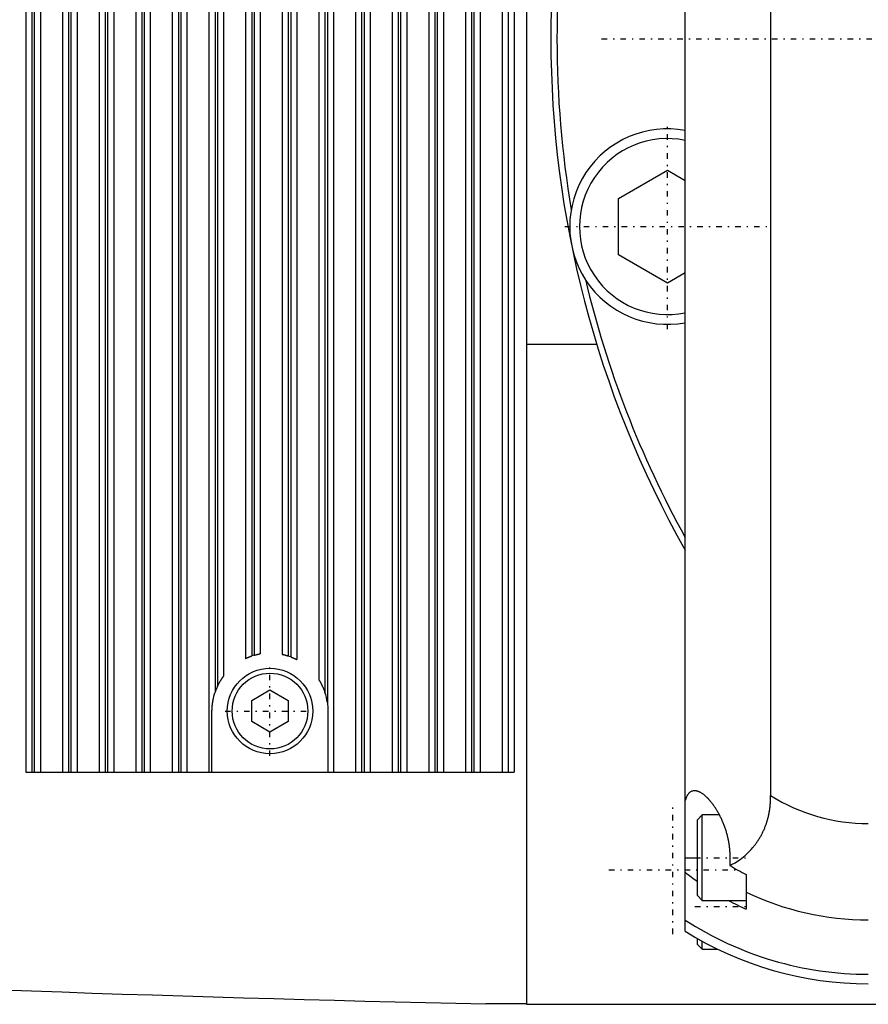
# Model space of a CAD drawing. Extents: x -705 to 186, y -120 to 120.
# Tile 2 of 6: x -378 to -309, y -79 to 2. Entities that reach past the tile are written whole.
import ezdxf

# ---------------------------------------------------------------- set-up
doc = ezdxf.new("R2010")
doc.units = 0
doc.linetypes.add('CENTER', pattern=[1.5, 0.45, -0.5, 0.05, -0.5])
doc.layers.add('AM_0', color=7, linetype='CONTINUOUS')
doc.layers.add('AM_7', color=7, linetype='CENTER')

msp = doc.modelspace()

# ---------------------------------------------------------------- linework, layer by layer
at = {"layer": 'AM_0', "color": 7, "linetype": 'CONTINUOUS'}
for p, q in [((-337, 79), (-337, -79)), ((-324, -73.021), (-324, 73.021)), ((-317, 61.924), (-317, -61.924)), ((-378, 60), (-378, -60)), ((-377.5, 60), (-377.5, -60)), ((-377.3, 60), (-377.3, -60)), ((-376.8, 60), (-376.8, -60)), ((-375, 60), (-375, -60)), ((-374.5, 60), (-374.5, -60)), ((-374.3, 60), (-374.3, -60)), ((-373.8, 60), (-373.8, -60)), ((-372, 60), (-372, -60)), ((-371.5, 60), (-371.5, -60)), ((-371.3, 60), (-371.3, -60)), ((-370.8, 60), (-370.8, -60)), ((-369, 60), (-369, -60)), ((-368.5, 60), (-368.5, -60)), ((-368.3, 60), (-368.3, -60)), ((-367.8, 60), (-367.8, -60)), ((-366, 60), (-366, -60)), ((-365.5, 60), (-365.5, -60)), ((-365.3, 60), (-365.3, -60)), ((-364.8, 60), (-364.8, -60)), ((-363, 60), (-363, -60)), ((-352.8, 60), (-352.8, -60)), ((-351, 60), (-351, -60)), ((-350.5, 60), (-350.5, -60)), ((-350.3, 60), (-350.3, -60)), ((-349.8, 60), (-349.8, -60)), ((-348, 60), (-348, -60)), ((-347.5, 60), (-347.5, -60)), ((-347.3, 60), (-347.3, -60)), ((-346.8, 60), (-346.8, -60)), ((-345, 60), (-345, -60)), ((-344.5, 60), (-344.5, -60)), ((-344.3, 60), (-344.3, -60)), ((-343.8, 60), (-343.8, -60)), ((-342, 60), (-342, -60)), ((-341.5, 60), (-341.5, -60)), ((-341.3, 60), (-341.3, -60)), ((-340.8, 60), (-340.8, -60)), ((-339, 60), (-339, -60)), ((-338.5, 60), (-338.5, -60)), ((-338, 60), (-338, -60)), ((-353.3, 54.313), (-353.3, -54.313)), ((-362.5, 53.479), (-362.5, -53.479)), ((-353.5, 53.479), (-353.5, -53.479)), ((-362.3, 52.982), (-362.3, -52.982)), ((-354, 52.438), (-354, -52.438)), ((-361.8, 52.15), (-361.8, -52.15)), ((-355.8, 50.79), (-355.8, -50.79)), ((-360, 50.692), (-360, -50.692)), ((-359.5, 50.493), (-359.5, -50.493)), ((-359.3, 50.431), (-359.3, -50.431)), ((-358.8, 50.318), (-358.8, -50.318)), ((-357, 50.356), (-357, -50.356)), ((-356.5, 50.493), (-356.5, -50.493)), ((-356.3, 50.565), (-356.3, -50.565)), ((-329.454, -13.042), (-325.454, -10.733)), ((-325.454, -10.733), (-324, -11.572)), ((-329.454, -17.661), (-329.454, -13.042)), ((-325.454, -19.97), (-329.454, -17.661)), ((-324, -19.131), (-325.454, -19.97)), ((-331.24, -25), (-337, -25)), ((-359.5, -54.134), (-358, -53.268)), ((-358, -53.268), (-356.5, -54.134)), ((-359.5, -55.866), (-359.5, -54.134)), ((-356.5, -54.134), (-356.5, -55.866)), ((-362.75, -60), (-362.75, -55)), ((-353.25, -55), (-353.25, -60)), ((-358, -56.732), (-359.5, -55.866)), ((-356.5, -55.866), (-358, -56.732)), ((-378, -60), (-338, -60)), ((-322.6, -63.5), (-323, -63.9)), ((-321.201, -63.5), (-322.6, -63.5)), ((-322.6, -70.5), (-322.6, -63.5)), ((-323, -70.1), (-323, -63.9)), ((-324, -67), (-323, -67)), ((-320.337, -67), (-320.337, -67.637)), ((-319, -68.387), (-319, -71.213)), ((-323, -70.1), (-322.6, -70.5)), ((-322.6, -70.5), (-319, -70.5)), ((-323, -74.1), (-323, -73.62)), ((-323, -74.1), (-322.6, -74.5)), ((-322.6, -74.5), (-322.6, -73.844)), ((-322.6, -74.5), (-321.32, -74.5)), ((-337, -78.973), (-340.312, -78.973)), ((-337, -79), (-207, -79))]:
    msp.add_line(p, q, dxfattribs=at)
for points in [[(-360, -50.692, 0), (-360, -50.692, 0), (-360, -50.692, 0), (-360, -50.691, 0), (-360, -50.691, 0), (-359.999, -50.691, 0), (-359.999, -50.691, 0), (-359.998, -50.691, 0), (-359.998, -50.691, 0), (-359.997, -50.69, 0), (-359.996, -50.69, 0), (-359.996, -50.69, 0), (-359.995, -50.689, 0), (-359.994, -50.689, 0), (-359.993, -50.688, 0), (-359.991, -50.688, 0), (-359.99, -50.687, 0), (-359.988, -50.686, 0), (-359.988, -50.686, 0), (-359.987, -50.685, 0), (-359.985, -50.685, 0), (-359.983, -50.684, 0), (-359.982, -50.683, 0), (-359.981, -50.683, 0), (-359.979, -50.682, 0), (-359.977, -50.681, 0), (-359.976, -50.68, 0), (-359.974, -50.68, 0), (-359.972, -50.679, 0), (-359.969, -50.678, 0), (-359.967, -50.676, 0), (-359.964, -50.675, 0), (-359.961, -50.674, 0), (-359.96, -50.673, 0), (-359.958, -50.672, 0), (-359.955, -50.671, 0), (-359.952, -50.67, 0), (-359.949, -50.668, 0), (-359.945, -50.667, 0), (-359.942, -50.665, 0), (-359.94, -50.664, 0), (-359.938, -50.664, 0), (-359.935, -50.662, 0), (-359.931, -50.66, 0), (-359.927, -50.659, 0), (-359.923, -50.657, 0), (-359.919, -50.655, 0), (-359.917, -50.654, 0), (-359.915, -50.653, 0), (-359.911, -50.651, 0), (-359.907, -50.65, 0), (-359.903, -50.648, 0), (-359.898, -50.646, 0), (-359.894, -50.644, 0), (-359.892, -50.643, 0), (-359.889, -50.642, 0), (-359.885, -50.64, 0), (-359.88, -50.638, 0), (-359.876, -50.636, 0), (-359.871, -50.634, 0), (-359.866, -50.632, 0), (-359.864, -50.631, 0), (-359.861, -50.63, 0), (-359.856, -50.628, 0), (-359.852, -50.626, 0), (-359.849, -50.625, 0), (-359.847, -50.624, 0), (-359.841, -50.621, 0), (-359.836, -50.619, 0), (-359.834, -50.618, 0), (-359.831, -50.617, 0), (-359.826, -50.615, 0), (-359.82, -50.613, 0), (-359.815, -50.61, 0), (-359.809, -50.608, 0), (-359.804, -50.606, 0), (-359.801, -50.605, 0), (-359.798, -50.603, 0), (-359.792, -50.601, 0), (-359.786, -50.599, 0), (-359.78, -50.596, 0), (-359.774, -50.594, 0), (-359.768, -50.591, 0), (-359.765, -50.59, 0), (-359.762, -50.589, 0), (-359.756, -50.586, 0), (-359.75, -50.584, 0), (-359.743, -50.581, 0), (-359.737, -50.579, 0), (-359.731, -50.576, 0), (-359.727, -50.575, 0), (-359.724, -50.574, 0), (-359.718, -50.571, 0), (-359.711, -50.569, 0), (-359.704, -50.566, 0), (-359.698, -50.564, 0), (-359.691, -50.561, 0), (-359.688, -50.56, 0), (-359.684, -50.559, 0), (-359.678, -50.556, 0), (-359.671, -50.554, 0), (-359.664, -50.551, 0), (-359.657, -50.548, 0), (-359.65, -50.546, 0), (-359.647, -50.545, 0), (-359.643, -50.543, 0), (-359.636, -50.541, 0), (-359.629, -50.538, 0), (-359.626, -50.537, 0), (-359.622, -50.536, 0), (-359.615, -50.533, 0), (-359.608, -50.531, 0), (-359.605, -50.529, 0), (-359.601, -50.528, 0), (-359.594, -50.526, 0), (-359.587, -50.523, 0), (-359.58, -50.521, 0), (-359.573, -50.518, 0), (-359.566, -50.516, 0), (-359.563, -50.514, 0), (-359.559, -50.513, 0), (-359.552, -50.511, 0), (-359.545, -50.508, 0), (-359.538, -50.506, 0), (-359.531, -50.504, 0), (-359.524, -50.501, 0), (-359.521, -50.5, 0), (-359.517, -50.499, 0), (-359.51, -50.497, 0), (-359.503, -50.494, 0), (-359.5, -50.493, 0)], [(-359.3, -50.431, 0), (-359.297, -50.43, 0), (-359.29, -50.428, 0), (-359.283, -50.427, 0), (-359.279, -50.426, 0), (-359.276, -50.425, 0), (-359.269, -50.423, 0), (-359.262, -50.421, 0), (-359.255, -50.419, 0), (-359.248, -50.417, 0), (-359.241, -50.415, 0), (-359.238, -50.414, 0), (-359.234, -50.413, 0), (-359.227, -50.411, 0), (-359.22, -50.409, 0), (-359.213, -50.407, 0), (-359.206, -50.406, 0), (-359.199, -50.404, 0), (-359.195, -50.403, 0), (-359.192, -50.402, 0), (-359.185, -50.4, 0), (-359.178, -50.398, 0), (-359.174, -50.397, 0), (-359.171, -50.397, 0), (-359.164, -50.395, 0), (-359.157, -50.393, 0), (-359.153, -50.392, 0), (-359.15, -50.391, 0), (-359.143, -50.39, 0), (-359.136, -50.388, 0), (-359.129, -50.386, 0), (-359.122, -50.384, 0), (-359.115, -50.383, 0), (-359.112, -50.382, 0), (-359.108, -50.381, 0), (-359.102, -50.38, 0), (-359.095, -50.378, 0), (-359.088, -50.376, 0), (-359.082, -50.375, 0), (-359.075, -50.373, 0), (-359.072, -50.373, 0), (-359.069, -50.372, 0), (-359.062, -50.37, 0), (-359.056, -50.369, 0), (-359.049, -50.367, 0), (-359.043, -50.366, 0), (-359.037, -50.365, 0), (-359.034, -50.364, 0), (-359.031, -50.363, 0), (-359.024, -50.362, 0), (-359.018, -50.36, 0), (-359.012, -50.359, 0), (-359.006, -50.358, 0), (-359.001, -50.357, 0), (-358.998, -50.356, 0), (-358.995, -50.355, 0), (-358.989, -50.354, 0), (-358.984, -50.353, 0), (-358.978, -50.352, 0), (-358.973, -50.351, 0), (-358.967, -50.35, 0), (-358.965, -50.349, 0), (-358.962, -50.348, 0), (-358.957, -50.347, 0), (-358.952, -50.346, 0), (-358.949, -50.346, 0), (-358.947, -50.345, 0), (-358.942, -50.344, 0), (-358.937, -50.343, 0), (-358.934, -50.343, 0), (-358.932, -50.342, 0), (-358.927, -50.341, 0), (-358.923, -50.34, 0), (-358.918, -50.34, 0), (-358.913, -50.339, 0), (-358.909, -50.338, 0), (-358.906, -50.337, 0), (-358.904, -50.337, 0), (-358.9, -50.336, 0), (-358.895, -50.335, 0), (-358.891, -50.334, 0), (-358.887, -50.334, 0), (-358.883, -50.333, 0), (-358.881, -50.332, 0), (-358.879, -50.332, 0), (-358.875, -50.331, 0), (-358.871, -50.331, 0), (-358.867, -50.33, 0), (-358.864, -50.329, 0), (-358.86, -50.329, 0), (-358.858, -50.328, 0), (-358.857, -50.328, 0), (-358.853, -50.327, 0), (-358.85, -50.327, 0), (-358.847, -50.326, 0), (-358.844, -50.325, 0), (-358.841, -50.325, 0), (-358.839, -50.325, 0), (-358.838, -50.324, 0), (-358.835, -50.324, 0), (-358.832, -50.323, 0), (-358.83, -50.323, 0), (-358.827, -50.323, 0), (-358.825, -50.322, 0), (-358.824, -50.322, 0), (-358.822, -50.322, 0), (-358.82, -50.321, 0), (-358.818, -50.321, 0), (-358.817, -50.321, 0), (-358.816, -50.321, 0), (-358.814, -50.32, 0), (-358.813, -50.32, 0), (-358.812, -50.32, 0), (-358.811, -50.32, 0), (-358.81, -50.32, 0), (-358.808, -50.319, 0), (-358.807, -50.319, 0), (-358.806, -50.319, 0), (-358.805, -50.319, 0), (-358.804, -50.319, 0), (-358.804, -50.318, 0), (-358.803, -50.318, 0), (-358.802, -50.318, 0), (-358.802, -50.318, 0), (-358.801, -50.318, 0), (-358.801, -50.318, 0), (-358.8, -50.318, 0), (-358.8, -50.318, 0), (-358.8, -50.318, 0), (-358.8, -50.318, 0), (-358.8, -50.318, 0)], [(-357, -50.356, 0), (-357, -50.356, 0), (-357, -50.356, 0), (-357, -50.357, 0), (-357, -50.357, 0), (-356.999, -50.357, 0), (-356.999, -50.357, 0), (-356.998, -50.357, 0), (-356.998, -50.357, 0), (-356.997, -50.357, 0), (-356.996, -50.357, 0), (-356.996, -50.357, 0), (-356.995, -50.357, 0), (-356.994, -50.358, 0), (-356.993, -50.358, 0), (-356.992, -50.358, 0), (-356.99, -50.359, 0), (-356.989, -50.359, 0), (-356.988, -50.359, 0), (-356.987, -50.359, 0), (-356.985, -50.36, 0), (-356.984, -50.36, 0), (-356.983, -50.36, 0), (-356.982, -50.36, 0), (-356.98, -50.361, 0), (-356.977, -50.361, 0), (-356.976, -50.362, 0), (-356.975, -50.362, 0), (-356.973, -50.362, 0), (-356.97, -50.363, 0), (-356.968, -50.364, 0), (-356.965, -50.364, 0), (-356.962, -50.365, 0), (-356.961, -50.365, 0), (-356.959, -50.365, 0), (-356.956, -50.366, 0), (-356.953, -50.367, 0), (-356.95, -50.368, 0), (-356.946, -50.368, 0), (-356.943, -50.369, 0), (-356.941, -50.37, 0), (-356.939, -50.37, 0), (-356.936, -50.371, 0), (-356.932, -50.372, 0), (-356.928, -50.372, 0), (-356.924, -50.373, 0), (-356.92, -50.374, 0), (-356.918, -50.375, 0), (-356.916, -50.375, 0), (-356.912, -50.376, 0), (-356.908, -50.377, 0), (-356.904, -50.378, 0), (-356.899, -50.379, 0), (-356.895, -50.38, 0), (-356.893, -50.381, 0), (-356.89, -50.381, 0), (-356.886, -50.383, 0), (-356.881, -50.384, 0), (-356.877, -50.385, 0), (-356.872, -50.386, 0), (-356.867, -50.387, 0), (-356.865, -50.388, 0), (-356.862, -50.388, 0), (-356.857, -50.39, 0), (-356.852, -50.391, 0), (-356.85, -50.391, 0), (-356.847, -50.392, 0), (-356.842, -50.393, 0), (-356.837, -50.395, 0), (-356.834, -50.395, 0), (-356.832, -50.396, 0), (-356.826, -50.397, 0), (-356.821, -50.399, 0), (-356.815, -50.4, 0), (-356.81, -50.402, 0), (-356.804, -50.403, 0), (-356.801, -50.404, 0), (-356.798, -50.405, 0), (-356.792, -50.406, 0), (-356.786, -50.408, 0), (-356.78, -50.409, 0), (-356.774, -50.411, 0), (-356.768, -50.412, 0), (-356.765, -50.413, 0), (-356.762, -50.414, 0), (-356.756, -50.416, 0), (-356.75, -50.418, 0), (-356.743, -50.419, 0), (-356.737, -50.421, 0), (-356.73, -50.423, 0), (-356.727, -50.424, 0), (-356.724, -50.425, 0), (-356.717, -50.426, 0), (-356.711, -50.428, 0), (-356.704, -50.43, 0), (-356.697, -50.432, 0), (-356.69, -50.434, 0), (-356.687, -50.435, 0), (-356.684, -50.436, 0), (-356.677, -50.438, 0), (-356.67, -50.44, 0), (-356.663, -50.442, 0), (-356.656, -50.444, 0), (-356.649, -50.446, 0), (-356.646, -50.447, 0), (-356.642, -50.448, 0), (-356.635, -50.45, 0), (-356.629, -50.452, 0), (-356.625, -50.453, 0), (-356.622, -50.454, 0), (-356.615, -50.457, 0), (-356.608, -50.459, 0), (-356.604, -50.46, 0), (-356.601, -50.461, 0), (-356.593, -50.463, 0), (-356.586, -50.465, 0), (-356.579, -50.467, 0), (-356.572, -50.47, 0), (-356.565, -50.472, 0), (-356.562, -50.473, 0), (-356.558, -50.474, 0), (-356.552, -50.476, 0), (-356.545, -50.478, 0), (-356.538, -50.481, 0), (-356.531, -50.483, 0), (-356.524, -50.485, 0), (-356.52, -50.486, 0), (-356.517, -50.487, 0), (-356.51, -50.49, 0), (-356.503, -50.492, 0), (-356.5, -50.493, 0)], [(-356.3, -50.565, 0), (-356.297, -50.566, 0), (-356.29, -50.569, 0), (-356.283, -50.571, 0), (-356.279, -50.573, 0), (-356.276, -50.574, 0), (-356.269, -50.577, 0), (-356.262, -50.579, 0), (-356.255, -50.582, 0), (-356.248, -50.585, 0), (-356.241, -50.588, 0), (-356.238, -50.589, 0), (-356.234, -50.59, 0), (-356.227, -50.593, 0), (-356.22, -50.596, 0), (-356.213, -50.599, 0), (-356.206, -50.602, 0), (-356.199, -50.605, 0), (-356.196, -50.606, 0), (-356.192, -50.607, 0), (-356.185, -50.61, 0), (-356.178, -50.613, 0), (-356.175, -50.615, 0), (-356.171, -50.616, 0), (-356.164, -50.619, 0), (-356.158, -50.622, 0), (-356.154, -50.623, 0), (-356.151, -50.625, 0), (-356.144, -50.628, 0), (-356.137, -50.631, 0), (-356.13, -50.634, 0), (-356.123, -50.636, 0), (-356.117, -50.639, 0), (-356.113, -50.641, 0), (-356.11, -50.642, 0), (-356.103, -50.645, 0), (-356.097, -50.648, 0), (-356.09, -50.651, 0), (-356.084, -50.654, 0), (-356.077, -50.657, 0), (-356.074, -50.658, 0), (-356.071, -50.659, 0), (-356.064, -50.662, 0), (-356.058, -50.665, 0), (-356.052, -50.668, 0), (-356.045, -50.671, 0), (-356.039, -50.674, 0), (-356.036, -50.675, 0), (-356.033, -50.676, 0), (-356.027, -50.679, 0), (-356.021, -50.682, 0), (-356.015, -50.685, 0), (-356.009, -50.687, 0), (-356.004, -50.69, 0), (-356.001, -50.691, 0), (-355.998, -50.693, 0), (-355.992, -50.695, 0), (-355.987, -50.698, 0), (-355.981, -50.7, 0), (-355.976, -50.703, 0), (-355.97, -50.705, 0), (-355.968, -50.707, 0), (-355.965, -50.708, 0), (-355.96, -50.71, 0), (-355.955, -50.713, 0), (-355.952, -50.714, 0), (-355.95, -50.715, 0), (-355.945, -50.718, 0), (-355.94, -50.72, 0), (-355.938, -50.721, 0), (-355.935, -50.722, 0), (-355.93, -50.725, 0), (-355.926, -50.727, 0), (-355.921, -50.729, 0), (-355.916, -50.731, 0), (-355.912, -50.734, 0), (-355.91, -50.735, 0), (-355.907, -50.736, 0), (-355.903, -50.738, 0), (-355.899, -50.74, 0), (-355.894, -50.742, 0), (-355.89, -50.744, 0), (-355.886, -50.746, 0), (-355.884, -50.747, 0), (-355.882, -50.748, 0), (-355.878, -50.75, 0), (-355.874, -50.752, 0), (-355.87, -50.754, 0), (-355.866, -50.756, 0), (-355.862, -50.758, 0), (-355.861, -50.759, 0), (-355.859, -50.76, 0), (-355.855, -50.762, 0), (-355.852, -50.763, 0), (-355.849, -50.765, 0), (-355.846, -50.767, 0), (-355.842, -50.768, 0), (-355.841, -50.769, 0), (-355.839, -50.77, 0), (-355.836, -50.771, 0), (-355.834, -50.773, 0), (-355.831, -50.774, 0), (-355.828, -50.775, 0), (-355.826, -50.777, 0), (-355.825, -50.777, 0), (-355.824, -50.778, 0), (-355.821, -50.779, 0), (-355.819, -50.78, 0), (-355.818, -50.781, 0), (-355.817, -50.781, 0), (-355.815, -50.782, 0), (-355.813, -50.783, 0), (-355.813, -50.784, 0), (-355.812, -50.784, 0), (-355.81, -50.785, 0), (-355.809, -50.786, 0), (-355.807, -50.786, 0), (-355.806, -50.787, 0), (-355.805, -50.788, 0), (-355.804, -50.788, 0), (-355.804, -50.788, 0), (-355.803, -50.789, 0), (-355.802, -50.789, 0), (-355.802, -50.789, 0), (-355.801, -50.79, 0), (-355.801, -50.79, 0), (-355.8, -50.79, 0), (-355.8, -50.79, 0), (-355.8, -50.79, 0), (-355.8, -50.79, 0), (-355.8, -50.79, 0)], [(-362.3, -52.982, 0), (-362.286, -52.953, 0), (-362.257, -52.893, 0), (-362.226, -52.832, 0), (-362.211, -52.802, 0), (-362.195, -52.771, 0), (-362.162, -52.711, 0), (-362.129, -52.652, 0), (-362.096, -52.595, 0), (-362.063, -52.54, 0), (-362.031, -52.487, 0), (-362.015, -52.461, 0), (-362.012, -52.457, 0), (-362.006, -52.448, 0), (-362, -52.439, 0), (-361.998, -52.435, 0), (-361.995, -52.43, 0), (-361.989, -52.421, 0), (-361.983, -52.412, 0), (-361.978, -52.404, 0), (-361.972, -52.395, 0), (-361.966, -52.386, 0), (-361.963, -52.382, 0), (-361.961, -52.378, 0), (-361.955, -52.369, 0), (-361.949, -52.361, 0), (-361.944, -52.353, 0), (-361.938, -52.344, 0), (-361.933, -52.336, 0), (-361.93, -52.333, 0), (-361.928, -52.329, 0), (-361.922, -52.321, 0), (-361.917, -52.314, 0), (-361.912, -52.306, 0), (-361.907, -52.299, 0), (-361.903, -52.292, 0), (-361.9, -52.289, 0), (-361.898, -52.285, 0), (-361.893, -52.278, 0), (-361.888, -52.271, 0), (-361.883, -52.264, 0), (-361.878, -52.258, 0), (-361.874, -52.251, 0), (-361.871, -52.248, 0), (-361.869, -52.245, 0), (-361.865, -52.238, 0), (-361.86, -52.232, 0), (-361.856, -52.226, 0), (-361.852, -52.22, 0), (-361.848, -52.215, 0), (-361.846, -52.212, 0), (-361.844, -52.209, 0), (-361.84, -52.204, 0), (-361.836, -52.199, 0), (-361.834, -52.196, 0), (-361.832, -52.194, 0), (-361.829, -52.189, 0), (-361.826, -52.185, 0), (-361.824, -52.183, 0), (-361.823, -52.18, 0), (-361.82, -52.176, 0), (-361.817, -52.173, 0), (-361.814, -52.169, 0), (-361.812, -52.166, 0), (-361.81, -52.163, 0), (-361.809, -52.162, 0), (-361.808, -52.161, 0), (-361.806, -52.158, 0), (-361.805, -52.156, 0), (-361.803, -52.154, 0), (-361.802, -52.153, 0), (-361.801, -52.152, 0), (-361.801, -52.151, 0), (-361.801, -52.151, 0), (-361.8, -52.15, 0), (-361.8, -52.15, 0), (-361.8, -52.15, 0)], [(-354, -52.438, 0), (-354, -52.438, 0), (-354, -52.439, 0), (-353.999, -52.44, 0), (-353.999, -52.44, 0), (-353.998, -52.441, 0), (-353.997, -52.443, 0), (-353.996, -52.445, 0), (-353.994, -52.448, 0), (-353.992, -52.451, 0), (-353.99, -52.455, 0), (-353.988, -52.457, 0), (-353.987, -52.459, 0), (-353.984, -52.463, 0), (-353.981, -52.468, 0), (-353.978, -52.473, 0), (-353.975, -52.478, 0), (-353.971, -52.484, 0), (-353.969, -52.487, 0), (-353.967, -52.49, 0), (-353.963, -52.497, 0), (-353.959, -52.504, 0), (-353.957, -52.507, 0), (-353.955, -52.511, 0), (-353.95, -52.518, 0), (-353.945, -52.525, 0), (-353.943, -52.529, 0), (-353.941, -52.533, 0), (-353.936, -52.541, 0), (-353.931, -52.549, 0), (-353.926, -52.557, 0), (-353.921, -52.565, 0), (-353.916, -52.574, 0), (-353.914, -52.578, 0), (-353.911, -52.582, 0), (-353.906, -52.591, 0), (-353.901, -52.6, 0), (-353.896, -52.609, 0), (-353.89, -52.618, 0), (-353.885, -52.628, 0), (-353.882, -52.632, 0), (-353.879, -52.637, 0), (-353.874, -52.647, 0), (-353.868, -52.657, 0), (-353.862, -52.668, 0), (-353.856, -52.678, 0), (-353.85, -52.688, 0), (-353.848, -52.694, 0), (-353.845, -52.699, 0), (-353.839, -52.709, 0), (-353.833, -52.72, 0), (-353.813, -52.756, 0), (-353.781, -52.818, 0), (-353.764, -52.85, 0), (-353.747, -52.884, 0), (-353.714, -52.953, 0), (-353.681, -53.023, 0), (-353.649, -53.095, 0), (-353.618, -53.166, 0), (-353.59, -53.236, 0), (-353.576, -53.27, 0), (-353.563, -53.304, 0), (-353.537, -53.373, 0), (-353.512, -53.444, 0), (-353.5, -53.479, 0)], [(-362.75, -55, 0), (-362.75, -54.959, 0), (-362.748, -54.877, 0), (-362.746, -54.794, 0), (-362.744, -54.752, 0), (-362.741, -54.709, 0), (-362.735, -54.624, 0), (-362.728, -54.539, 0), (-362.718, -54.453, 0), (-362.708, -54.366, 0), (-362.695, -54.279, 0), (-362.688, -54.236, 0), (-362.681, -54.193, 0), (-362.665, -54.107, 0), (-362.648, -54.021, 0), (-362.629, -53.935, 0), (-362.609, -53.85, 0), (-362.587, -53.766, 0), (-362.575, -53.724, 0), (-362.564, -53.683, 0), (-362.539, -53.6, 0), (-362.513, -53.519, 0), (-362.5, -53.479, 0)], [(-353.3, -54.313, 0), (-353.284, -54.43, 0), (-353.262, -54.663, 0), (-353.251, -54.89, 0), (-353.25, -55, 0)], [(-324, -62.39, 0), (-323.987, -62.342, 0), (-323.958, -62.248, 0), (-323.928, -62.16, 0), (-323.912, -62.118, 0), (-323.896, -62.077, 0), (-323.862, -61.999, 0), (-323.826, -61.927, 0), (-323.788, -61.86, 0), (-323.749, -61.799, 0), (-323.707, -61.743, 0), (-323.686, -61.718, 0), (-323.664, -61.694, 0), (-323.618, -61.65, 0), (-323.572, -61.612, 0), (-323.523, -61.579, 0), (-323.473, -61.552, 0), (-323.421, -61.531, 0), (-323.395, -61.523, 0), (-323.368, -61.516, 0), (-323.314, -61.506, 0), (-323.259, -61.501, 0), (-323.231, -61.5, 0)], [(-323.231, -61.5, 0), (-323.218, -61.5, 0), (-323.191, -61.501, 0), (-323.164, -61.503, 0), (-323.15, -61.505, 0), (-323.136, -61.507, 0), (-323.108, -61.511, 0), (-323.08, -61.517, 0), (-323.051, -61.523, 0), (-323.022, -61.531, 0), (-322.992, -61.54, 0), (-322.978, -61.545, 0), (-322.963, -61.55, 0), (-322.932, -61.561, 0), (-322.902, -61.574, 0), (-322.871, -61.587, 0), (-322.839, -61.602, 0), (-322.807, -61.617, 0), (-322.792, -61.626, 0), (-322.775, -61.634, 0), (-322.743, -61.652, 0), (-322.711, -61.672, 0), (-322.694, -61.682, 0), (-322.678, -61.692, 0), (-322.645, -61.713, 0), (-322.611, -61.736, 0), (-322.594, -61.747, 0), (-322.578, -61.759, 0), (-322.544, -61.784, 0), (-322.51, -61.81, 0), (-322.476, -61.837, 0), (-322.441, -61.865, 0), (-322.406, -61.894, 0), (-322.389, -61.909, 0), (-322.372, -61.924, 0), (-322.337, -61.955, 0), (-322.302, -61.987, 0), (-322.267, -62.021, 0), (-322.232, -62.055, 0), (-322.196, -62.09, 0), (-322.179, -62.108, 0), (-322.161, -62.126, 0), (-322.126, -62.163, 0), (-322.09, -62.202, 0), (-322.055, -62.241, 0), (-322.019, -62.281, 0), (-321.984, -62.322, 0), (-321.966, -62.342, 0), (-321.949, -62.363, 0), (-321.913, -62.406, 0), (-321.878, -62.45, 0), (-321.843, -62.494, 0), (-321.808, -62.539, 0), (-321.773, -62.586, 0), (-321.756, -62.609, 0), (-321.738, -62.632, 0), (-321.704, -62.68, 0), (-321.669, -62.728, 0), (-321.635, -62.777, 0), (-321.601, -62.827, 0), (-321.568, -62.878, 0), (-321.551, -62.903, 0), (-321.534, -62.929, 0), (-321.501, -62.98, 0), (-321.468, -63.033, 0), (-321.452, -63.059, 0), (-321.435, -63.086, 0), (-321.403, -63.139, 0), (-321.371, -63.193, 0), (-321.355, -63.22, 0), (-321.339, -63.248, 0), (-321.308, -63.304, 0), (-321.276, -63.361, 0), (-321.245, -63.419, 0), (-321.213, -63.478, 0), (-321.182, -63.538, 0), (-321.166, -63.568, 0), (-321.151, -63.599, 0), (-321.12, -63.661, 0), (-321.089, -63.724, 0), (-321.059, -63.788, 0), (-321.029, -63.853, 0), (-320.999, -63.919, 0), (-320.984, -63.952, 0), (-320.97, -63.986, 0), (-320.941, -64.054, 0), (-320.912, -64.122, 0), (-320.884, -64.192, 0), (-320.856, -64.262, 0), (-320.829, -64.333, 0), (-320.815, -64.369, 0), (-320.802, -64.405, 0), (-320.776, -64.478, 0), (-320.75, -64.551, 0), (-320.725, -64.625, 0), (-320.701, -64.7, 0), (-320.677, -64.776, 0), (-320.665, -64.814, 0), (-320.654, -64.852, 0), (-320.631, -64.929, 0), (-320.609, -65.006, 0), (-320.588, -65.084, 0), (-320.568, -65.162, 0), (-320.548, -65.241, 0), (-320.539, -65.281, 0), (-320.53, -65.321, 0), (-320.512, -65.401, 0), (-320.494, -65.481, 0), (-320.486, -65.521, 0), (-320.478, -65.562, 0), (-320.462, -65.643, 0), (-320.448, -65.724, 0), (-320.441, -65.765, 0), (-320.434, -65.806, 0), (-320.421, -65.888, 0), (-320.409, -65.97, 0), (-320.398, -66.052, 0), (-320.388, -66.135, 0), (-320.379, -66.217, 0), (-320.374, -66.259, 0), (-320.37, -66.3, 0), (-320.363, -66.383, 0), (-320.357, -66.465, 0), (-320.351, -66.548, 0), (-320.346, -66.631, 0), (-320.343, -66.713, 0), (-320.341, -66.754, 0), (-320.34, -66.795, 0), (-320.338, -66.877, 0), (-320.337, -66.959, 0), (-320.337, -67, 0)], [(-320.337, -67.637, 0), (-320.196, -67.569, 0), (-319.916, -67.416, 0), (-319.638, -67.241, 0), (-319.5, -67.145, 0), (-319.364, -67.043, 0), (-319.097, -66.824, 0), (-318.838, -66.585, 0), (-318.588, -66.325, 0), (-318.446, -66.162, 0), (-318.406, -66.114, 0), (-318.367, -66.066, 0), (-318.347, -66.041, 0), (-318.327, -66.016, 0), (-318.289, -65.967, 0), (-318.25, -65.916, 0), (-318.212, -65.865, 0), (-318.174, -65.813, 0), (-318.137, -65.761, 0), (-318.118, -65.734, 0), (-318.1, -65.708, 0), (-318.063, -65.654, 0), (-318.027, -65.6, 0), (-318.009, -65.572, 0), (-317.991, -65.545, 0), (-317.956, -65.489, 0), (-317.921, -65.433, 0), (-317.904, -65.404, 0), (-317.886, -65.376, 0), (-317.852, -65.318, 0), (-317.819, -65.26, 0), (-317.786, -65.201, 0), (-317.754, -65.142, 0), (-317.722, -65.082, 0), (-317.706, -65.051, 0), (-317.69, -65.021, 0), (-317.66, -64.959, 0), (-317.629, -64.897, 0), (-317.6, -64.835, 0), (-317.571, -64.772, 0), (-317.543, -64.708, 0), (-317.529, -64.676, 0), (-317.515, -64.645, 0), (-317.488, -64.58, 0), (-317.462, -64.516, 0), (-317.437, -64.451, 0), (-317.412, -64.386, 0), (-317.388, -64.32, 0), (-317.377, -64.287, 0), (-317.365, -64.254, 0), (-317.343, -64.187, 0), (-317.321, -64.12, 0), (-317.3, -64.053, 0), (-317.279, -63.985, 0), (-317.26, -63.917, 0), (-317.25, -63.883, 0), (-317.241, -63.848, 0), (-317.222, -63.779, 0), (-317.205, -63.71, 0), (-317.188, -63.64, 0), (-317.172, -63.57, 0), (-317.156, -63.499, 0), (-317.149, -63.464, 0), (-317.142, -63.428, 0), (-317.128, -63.357, 0), (-317.115, -63.285, 0), (-317.108, -63.249, 0), (-317.102, -63.213, 0), (-317.09, -63.14, 0), (-317.079, -63.067, 0), (-317.074, -63.03, 0), (-317.069, -62.994, 0), (-317.06, -62.92, 0), (-317.051, -62.847, 0), (-317.043, -62.773, 0), (-317.035, -62.7, 0), (-317.029, -62.626, 0), (-317.026, -62.589, 0), (-317.023, -62.553, 0), (-317.018, -62.479, 0), (-317.013, -62.405, 0), (-317.003, -62.146, 0), (-317, -61.924, 0)]]:
    msp.add_polyline3d(points, dxfattribs=at)
for radius in [3.5, 3.1]:
    msp.add_circle((-358, -55), radius, dxfattribs=at)
for centre, radius, start, end in [((-250, 0), 85, 150.52707, 209.47293), ((-250, 0), 84.5, 170.47752, 189.52248), ((-325.454, -15.351), 8, 79.52682, 280.47318), ((-325.454, -15.351), 7.2, 78.34767, 281.65233), ((-250, 0), 84.5, 193.47752, 208.86737), ((-358, -55), 4.75, 105.88362, 108.40848), ((-358, -55), 4.75, 69.02904, 71.59152), ((-358, -55), 4.75, 154.85875, 161.32828), ((-358, -55), 4.75, 8.32066, 18.67172), ((-273.054, 2920.273), 3000, 262.646874, 268.715357), ((-309, -49), 15.2, 238.24314, 270), ((-309, -49), 21.814, 238.68726, 242.71524), ((-309, -49), 24.361, 231.9935, 234.92132), ((-309, -49), 23.097, 244.3441, 270), ((-309, -49), 24.361, 241.95471, 245.76372), ((-309, -49), 27.544, 237.0038, 270), ((-309, -49), 28.32, 238.01745, 270)]:
    msp.add_arc(centre, radius, start, end, dxfattribs=at)
at = {"layer": 'AM_7', "color": 4, "linetype": 'CENTER'}
for p, q in [((-330.85, 0), (-169.15, 0)), ((-325.454, -23.751), (-325.454, -6.951)), ((-333.854, -15.351), (-317.054, -15.351)), ((-358, -58.675), (-358, -51.325)), ((-361.675, -55), (-354.325, -55)), ((-325, -73.25), (-325, -62.75)), ((-323.2, -67), (-318.8, -67)), ((-330.25, -68), (-319.75, -68)), ((-323.2, -71), (-318.8, -71))]:
    msp.add_line(p, q, dxfattribs=at)

doc.saveas('drawing.dxf')
